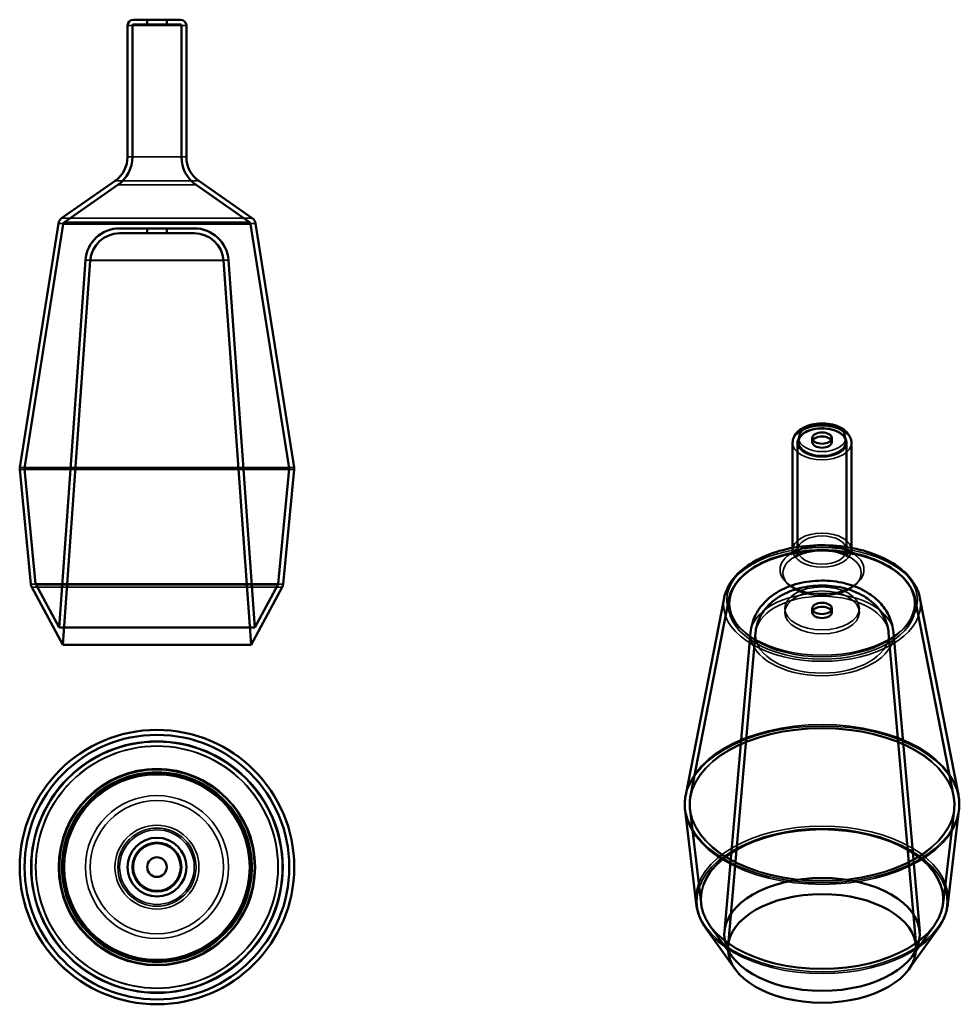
# Model space of a CAD drawing. Header units: millimetres. Extents: x 169 to 649, y 43 to 546.
import ezdxf

# ---------------------------------------------------------------- set-up
doc = ezdxf.new("R2010")
doc.units = ezdxf.units.MM
doc.header["$LTSCALE"] = 2
doc.layers.add('Visibile (ISO)', color=7, linetype='Continuous', lineweight=50)
doc.layers.add('Visibile sottile (ISO)', color=7, linetype='Continuous', lineweight=35)

msp = doc.modelspace()

# ---------------------------------------------------------------- linework, layer by layer
at = {"layer": 'Visibile (ISO)'}
for p, q in [((251.5, 545.71), (227.5, 545.71)), ((251.5, 543.21), (227.5, 543.21)), ((234.5, 545.71), (244.5, 545.71)), ((234.5, 545.71), (234.5, 543.21)), ((244.5, 543.21), (234.5, 543.21)), ((244.5, 545.71), (244.5, 543.21)), ((224.5, 475.71), (224.5, 542.71)), ((227, 475.71), (227, 542.71)), ((252, 475.71), (252, 542.71)), ((254.5, 475.71), (254.5, 542.71)), ((218.11, 463.43), (190.89, 444.37)), ((260.9, 463.43), (288.12, 444.37)), ((219.54, 461.38), (192.32, 442.32)), ((259.47, 461.38), (286.69, 442.32)), ((189.23, 441.71), (169.54, 317.22)), ((191.7, 441.32), (172, 316.83)), ((258.54, 439.21), (220.47, 439.21)), ((234.5, 439.21), (244.5, 439.21)), ((234.5, 439.21), (234.5, 436.71)), ((244.5, 439.21), (244.5, 436.71)), ((287.31, 441.32), (307, 316.83)), ((289.78, 441.71), (309.47, 317.22)), ((258.54, 436.71), (220.47, 436.71)), ((244.5, 436.71), (234.5, 436.71)), ((203.02, 422.96), (189.62, 235.45)), ((205.51, 422.78), (191.5, 226.71)), ((273.5, 422.78), (287.5, 226.71)), ((275.99, 422.96), (289.39, 235.45)), ((573.81, 332.19), (573.81, 330.15)), ((583.81, 332.19), (583.81, 330.15)), ((563.81, 275.03), (563.81, 329.74)), ((566.31, 275.03), (566.31, 329.74)), ((591.31, 275.03), (591.31, 329.74)), ((593.81, 275.03), (593.81, 329.74)), ((175.14, 257.63), (169.5, 316.21)), ((177.63, 257.87), (171.99, 316.45)), ((301.38, 257.87), (307.02, 316.45)), ((303.86, 257.63), (309.5, 316.21)), ((189.62, 235.45), (177.81, 257.3)), ((289.39, 235.45), (301.2, 257.3)), ((191.5, 226.71), (175.61, 256.12)), ((287.5, 226.71), (303.4, 256.12)), ((528.85, 250.52), (509.28, 150.14)), ((531.3, 250.04), (511.73, 149.66)), ((626.31, 250.04), (645.88, 149.66)), ((628.77, 250.52), (648.34, 150.14)), ((573.81, 245.23), (573.81, 243.19)), ((583.81, 245.23), (583.81, 243.19)), ((189.62, 235.45), (289.39, 235.45)), ((542.37, 233.03), (528.99, 80.32)), ((544.86, 232.81), (530.87, 73.13)), ((612.76, 232.81), (626.75, 73.13)), ((615.25, 233.03), (628.63, 80.32)), ((287.5, 226.71), (191.5, 226.71)), ((514.6, 94.44), (508.97, 142.05)), ((517.08, 94.74), (511.45, 142.34)), ((640.54, 94.74), (646.16, 142.34)), ((643.02, 94.44), (648.64, 142.05)), ((534.45, 61.13), (519.76, 81.63)), ((532.71, 67.85), (521.8, 83.08)), ((623.16, 61.13), (637.85, 81.63)), ((624.9, 67.85), (635.82, 83.08))]:
    msp.add_line(p, q, dxfattribs=at)
for radius in [70.02, 67.52, 49.88, 48, 15, 15, 12.5, 12.5, 5, 5, 5, 5]:
    msp.add_circle((239.5, 113.2), radius, dxfattribs=at)
for centre, radius, start, end in [((227.5, 542.71), 3, 90, 180), ((227.5, 542.71), 0.5, 90, 180), ((251.5, 542.71), 3, 0, 90), ((251.5, 542.71), 0.5, 0, 90), ((209.5, 475.71), 15, 305, 0), ((209.5, 475.71), 17.5, 305, 0), ((269.5, 475.71), 17.5, 180, 235), ((269.5, 475.71), 15, 180, 235), ((193.18, 441.09), 4, 125, 171.0109), ((193.18, 441.09), 1.5, 125, 171.0109), ((285.83, 441.09), 1.5, 8.9891, 55), ((285.83, 441.09), 4, 8.9891, 55), ((220.47, 421.71), 17.5, 90, 175.9144), ((258.54, 421.71), 17.5, 4.0856, 90), ((220.47, 421.71), 15, 90, 175.9144), ((258.54, 421.71), 15, 4.0856, 90), ((173.49, 316.59), 4, 171.0109, 185.5), ((173.49, 316.59), 1.5, 171.0109, 185.5), ((305.52, 316.59), 1.5, 354.5, 8.9891), ((305.52, 316.59), 4, 354.5, 8.9891), ((179.13, 258.02), 4, 185.5, 208.4), ((179.13, 258.02), 1.5, 185.5, 208.4), ((299.88, 258.02), 1.5, 331.6, 354.5), ((299.88, 258.02), 4, 331.6, 354.5)]:
    msp.add_arc(centre, radius, start, end, dxfattribs=at)
for centre, major_axis in [((578.81, 332.19), (-5, 0)), ((578.81, 330.15), (5, 0)), ((578.81, 245.23), (-5, 0)), ((578.81, 243.19), (5, 0)), ((578.81, 78.86), (-49.88, 0)), ((578.81, 71.73), (-48, 0))]:
    msp.add_ellipse(centre, major_axis=major_axis, ratio=0.57735, dxfattribs=at)
for points, knots in [([(593.81, 329.74), (593.81, 330.7), (593.6, 331.66), (592.83, 333.49), (592.24, 334.36), (590.66, 336.04), (589.61, 336.8), (587.15, 338.13), (585.72, 338.66), (582.68, 339.41), (581.08, 339.61), (577.87, 339.7), (576.27, 339.59), (573.17, 339.03), (571.68, 338.59), (568.95, 337.39), (567.7, 336.62), (565.67, 334.78), (564.87, 333.71), (564.01, 331.63), (563.81, 330.69), (563.81, 329.74)], [5.497787, 5.497787, 5.497787, 5.497787, 5.735326, 5.735326, 5.996861, 5.996861, 6.315174, 6.315174, 6.668321, 6.668321, 7.020509, 7.020509, 7.369211, 7.369211, 7.719975, 7.719975, 8.074662, 8.074662, 8.404898, 8.404898, 8.63938, 8.63938, 8.63938, 8.63938]), ([(591.31, 329.74), (591.31, 330.51), (591.11, 331.28), (590.32, 332.75), (589.73, 333.46), (588.19, 334.73), (587.23, 335.3), (585.06, 336.23), (583.85, 336.59), (581.3, 337.06), (579.97, 337.18), (577.3, 337.16), (575.97, 337.02), (573.45, 336.51), (572.26, 336.13), (570.13, 335.16), (569.19, 334.58), (567.68, 333.24), (567.1, 332.49), (566.46, 331.06), (566.31, 330.4), (566.31, 329.74)], [5.497787, 5.497787, 5.497787, 5.497787, 5.794557, 5.794557, 6.105503, 6.105503, 6.430583, 6.430583, 6.757251, 6.757251, 7.08279, 7.08279, 7.407862, 7.407862, 7.733485, 7.733485, 8.06022, 8.06022, 8.384693, 8.384693, 8.63938, 8.63938, 8.63938, 8.63938]), ([(628.77, 250.52), (628.16, 253.64), (626.79, 256.64), (622.65, 262.4), (619.73, 265.11), (612.59, 269.94), (608.28, 272.01), (598.84, 275.21), (593.71, 276.34), (583.14, 277.57), (577.72, 277.67), (567.08, 276.86), (561.87, 275.94), (552.15, 273.14), (547.64, 271.25), (539.77, 266.62), (536.41, 263.87), (531.41, 257.78), (529.69, 254.44), (528.9, 250.8), (528.87, 250.66), (528.85, 250.52)], [5.609879, 5.609879, 5.609879, 5.609879, 5.89184, 5.89184, 6.20485, 6.20485, 6.537195, 6.537195, 6.869986, 6.869986, 7.200746, 7.200746, 7.531292, 7.531292, 7.863596, 7.863596, 8.196876, 8.196876, 8.514858, 8.514858, 8.527288, 8.527288, 8.527288, 8.527288]), ([(593.81, 275.03), (593.81, 274.23), (594.04, 273.48), (594.37, 272.82), (594.41, 272.87), (593.88, 273.37), (593.47, 273.71), (592.27, 274.46), (591.47, 274.87), (589.47, 275.69), (588.25, 276.09), (585.47, 276.77), (583.89, 277.04), (580.53, 277.36), (578.75, 277.4), (575.25, 277.22), (573.53, 277.01), (570.4, 276.39), (568.98, 275.98), (566.65, 275.11), (565.7, 274.65), (564.32, 273.83), (563.85, 273.47), (563.32, 272.99), (563.25, 272.87), (563.34, 273.01), (563.54, 273.35), (563.76, 274.23), (563.81, 274.63), (563.81, 275.03)], [5.497787, 5.497787, 5.497787, 5.497787, 5.774915, 5.774915, 6.045155, 6.045155, 6.245418, 6.245418, 6.44956, 6.44956, 6.669709, 6.669709, 6.906201, 6.906201, 7.153149, 7.153149, 7.401629, 7.401629, 7.64188, 7.64188, 7.865776, 7.865776, 8.07166, 8.07166, 8.271151, 8.271151, 8.500586, 8.500586, 8.63938, 8.63938, 8.63938, 8.63938]), ([(626.31, 250.04), (625.74, 252.98), (624.39, 255.84), (620.26, 261.24), (617.42, 263.76), (610.51, 268.18), (606.42, 270.06), (597.45, 272.97), (592.58, 273.99), (582.54, 275.08), (577.38, 275.15), (567.28, 274.35), (562.34, 273.47), (553.16, 270.83), (548.93, 269.07), (541.59, 264.83), (538.49, 262.34), (533.82, 256.87), (532.21, 253.9), (531.41, 250.55), (531.35, 250.3), (531.3, 250.04)], [5.609879, 5.609879, 5.609879, 5.609879, 5.913437, 5.913437, 6.232237, 6.232237, 6.557405, 6.557405, 6.882272, 6.882272, 7.206357, 7.206357, 7.530382, 7.530382, 7.855102, 7.855102, 8.180412, 8.180412, 8.500864, 8.500864, 8.527288, 8.527288, 8.527288, 8.527288]), ([(591.31, 275.03), (591.31, 273.33), (592.02, 271.85), (592.46, 271.25), (592.47, 271.28), (592.09, 271.6), (591.75, 271.85), (590.73, 272.44), (590.05, 272.77), (588.34, 273.43), (587.3, 273.76), (584.9, 274.33), (583.52, 274.56), (580.6, 274.84), (579.04, 274.89), (575.95, 274.77), (574.42, 274.6), (571.64, 274.11), (570.37, 273.78), (568.27, 273.07), (567.41, 272.7), (566.15, 272.04), (565.72, 271.74), (565.23, 271.36), (565.15, 271.27), (565.27, 271.4), (565.48, 271.67), (566.01, 272.82), (566.31, 273.91), (566.31, 275.03)], [5.497787, 5.497787, 5.497787, 5.497787, 5.892117, 5.892117, 6.102864, 6.102864, 6.286298, 6.286298, 6.475402, 6.475402, 6.680256, 6.680256, 6.90173, 6.90173, 7.134451, 7.134451, 7.369376, 7.369376, 7.596298, 7.596298, 7.806881, 7.806881, 7.999237, 7.999237, 8.182347, 8.182347, 8.379283, 8.379283, 8.63938, 8.63938, 8.63938, 8.63938]), ([(615.25, 233.03), (615.01, 235.74), (614.3, 238.36), (612.12, 243.32), (610.58, 245.59), (606.75, 249.93), (604.37, 251.82), (598.66, 255.34), (595.27, 256.72), (587.93, 258.77), (583.96, 259.33), (576.02, 259.51), (572.06, 259.14), (564.28, 257.42), (560.45, 256.06), (553.45, 252.08), (550.2, 249.56), (545.59, 243.52), (543.98, 240.5), (542.73, 235.77), (542.49, 234.41), (542.37, 233.03)], [5.548316, 5.548316, 5.548316, 5.548316, 5.746746, 5.746746, 5.968816, 5.968816, 6.249861, 6.249861, 6.618381, 6.618381, 7.028482, 7.028482, 7.435665, 7.435665, 7.846003, 7.846003, 8.224126, 8.224126, 8.487846, 8.487846, 8.588851, 8.588851, 8.588851, 8.588851]), ([(612.76, 232.81), (612.54, 235.27), (611.89, 237.66), (609.87, 242.19), (608.45, 244.26), (604.86, 248.25), (602.61, 250), (597.23, 253.24), (594.01, 254.51), (587.12, 256.36), (583.42, 256.85), (576.05, 256.99), (572.37, 256.65), (565.18, 255.06), (561.66, 253.82), (555.19, 250.23), (552.19, 247.94), (547.89, 242.48), (546.38, 239.71), (545.2, 235.35), (544.97, 234.09), (544.86, 232.81)], [5.548316, 5.548316, 5.548316, 5.548316, 5.749778, 5.749778, 5.975919, 5.975919, 6.263097, 6.263097, 6.634015, 6.634015, 7.035764, 7.035764, 7.433259, 7.433259, 7.834558, 7.834558, 8.213173, 8.213173, 8.484109, 8.484109, 8.588851, 8.588851, 8.588851, 8.588851]), ([(509.28, 150.14), (509.17, 149.61), (509.09, 149.07), (508.94, 147.99), (508.89, 147.45), (508.81, 146.37), (508.79, 145.83), (508.79, 144.75), (508.8, 144.21), (508.86, 143.13), (508.91, 142.59), (508.97, 142.05)], [2.2441027, 2.2441027, 2.2441027, 2.2441027, 2.2801489, 2.2801489, 2.3161952, 2.3161952, 2.3522414, 2.3522414, 2.3882876, 2.3882876, 2.4243338, 2.4243338, 2.4243338, 2.4243338]), ([(511.73, 149.66), (511.64, 149.18), (511.56, 148.69), (511.43, 147.72), (511.38, 147.23), (511.31, 146.25), (511.29, 145.76), (511.29, 144.78), (511.3, 144.29), (511.35, 143.32), (511.39, 142.83), (511.45, 142.34)], [2.2441027, 2.2441027, 2.2441027, 2.2441027, 2.2801489, 2.2801489, 2.3161952, 2.3161952, 2.3522414, 2.3522414, 2.3882876, 2.3882876, 2.4243338, 2.4243338, 2.4243338, 2.4243338]), ([(646.16, 142.34), (646.22, 142.83), (646.26, 143.32), (646.32, 144.29), (646.33, 144.78), (646.32, 145.76), (646.3, 146.25), (646.24, 147.23), (646.19, 147.72), (646.06, 148.69), (645.98, 149.18), (645.88, 149.66)], [5.4296478, 5.4296478, 5.4296478, 5.4296478, 5.465694, 5.465694, 5.5017402, 5.5017402, 5.5377865, 5.5377865, 5.5738327, 5.5738327, 5.6098789, 5.6098789, 5.6098789, 5.6098789]), ([(648.64, 142.05), (648.71, 142.59), (648.76, 143.13), (648.82, 144.21), (648.83, 144.75), (648.82, 145.83), (648.8, 146.37), (648.73, 147.45), (648.67, 147.99), (648.53, 149.07), (648.44, 149.61), (648.34, 150.14)], [5.4296478, 5.4296478, 5.4296478, 5.4296478, 5.465694, 5.465694, 5.5017402, 5.5017402, 5.5377865, 5.5377865, 5.5738327, 5.5738327, 5.6098789, 5.6098789, 5.6098789, 5.6098789]), ([(514.6, 94.44), (514.7, 93.54), (514.86, 92.65), (515.27, 90.87), (515.53, 89.99), (516.13, 88.25), (516.48, 87.39), (517.27, 85.7), (517.71, 84.86), (518.67, 83.22), (519.2, 82.42), (519.76, 81.63)], [2.4243338, 2.4243338, 2.4243338, 2.4243338, 2.4891695, 2.4891695, 2.5540053, 2.5540053, 2.618841, 2.618841, 2.6836767, 2.6836767, 2.7485124, 2.7485124, 2.7485124, 2.7485124]), ([(517.08, 94.74), (517.17, 93.93), (517.32, 93.12), (517.69, 91.53), (517.92, 90.73), (518.46, 89.16), (518.78, 88.37), (519.5, 86.83), (519.9, 86.07), (520.79, 84.56), (521.27, 83.82), (521.8, 83.08)], [2.4243338, 2.4243338, 2.4243338, 2.4243338, 2.4891695, 2.4891695, 2.5540053, 2.5540053, 2.618841, 2.618841, 2.6836767, 2.6836767, 2.7485124, 2.7485124, 2.7485124, 2.7485124]), ([(635.82, 83.08), (636.34, 83.82), (636.83, 84.56), (637.71, 86.07), (638.12, 86.83), (638.83, 88.37), (639.15, 89.16), (639.7, 90.73), (639.93, 91.53), (640.3, 93.12), (640.44, 93.93), (640.54, 94.74)], [5.1054693, 5.1054693, 5.1054693, 5.1054693, 5.170305, 5.170305, 5.2351407, 5.2351407, 5.2999764, 5.2999764, 5.3648121, 5.3648121, 5.4296478, 5.4296478, 5.4296478, 5.4296478]), ([(637.85, 81.63), (638.42, 82.42), (638.94, 83.22), (639.91, 84.86), (640.35, 85.7), (641.14, 87.39), (641.48, 88.25), (642.09, 89.99), (642.34, 90.87), (642.76, 92.65), (642.91, 93.54), (643.02, 94.44)], [5.1054693, 5.1054693, 5.1054693, 5.1054693, 5.170305, 5.170305, 5.2351407, 5.2351407, 5.2999764, 5.2999764, 5.3648121, 5.3648121, 5.4296478, 5.4296478, 5.4296478, 5.4296478])]:
    msp.add_open_spline(points, degree=3, knots=knots, dxfattribs=at)
at = {"layer": 'Visibile sottile (ISO)'}
for p, q in [((254.5, 542.71), (224.5, 542.71)), ((252, 542.71), (227, 542.71)), ((254.5, 475.71), (224.5, 475.71)), ((252, 475.71), (227, 475.71)), ((260.9, 463.43), (218.11, 463.43)), ((259.47, 461.38), (219.54, 461.38)), ((288.12, 444.37), (190.89, 444.37)), ((286.69, 442.32), (192.32, 442.32)), ((289.78, 441.71), (189.23, 441.71)), ((287.31, 441.32), (191.7, 441.32)), ((275.99, 422.96), (203.02, 422.96)), ((273.5, 422.78), (205.51, 422.78)), ((309.47, 317.22), (169.54, 317.22)), ((307, 316.83), (172, 316.83)), ((309.5, 316.21), (169.5, 316.21)), ((307.02, 316.45), (171.99, 316.45)), ((303.86, 257.63), (175.14, 257.63)), ((301.38, 257.87), (177.63, 257.87)), ((301.2, 257.3), (177.81, 257.3)), ((303.4, 256.12), (175.61, 256.12))]:
    msp.add_line(p, q, dxfattribs=at)
for radius in [70, 69.97, 67.51, 67.5, 64.36, 63.9, 61.87, 61.7, 50.27, 48.62, 47.81, 47.18, 36.49, 34, 21.4, 19.96, 19.03, 19.03, 12, 12]:
    msp.add_circle((239.5, 113.2), radius, dxfattribs=at)
for centre, major_axis in [((578.81, 329.74), (-15, 0)), ((578.81, 329.74), (-12.5, 0)), ((578.81, 332.19), (-12, 0)), ((578.81, 330.15), (-12, 0)), ((578.81, 275.03), (-15, 0)), ((578.81, 275.03), (-12.5, 0)), ((578.81, 249.44), (-48.62, 0)), ((578.81, 265), (-21.4, 0)), ((578.81, 247.27), (-50.27, 0)), ((578.81, 246.95), (-47.81, 0)), ((578.81, 247.77), (-47.18, 0)), ((578.81, 263.33), (-19.96, 0)), ((578.81, 231.96), (-36.49, 0)), ((578.81, 231.82), (-34, 0)), ((578.81, 245.23), (-19.03, 0)), ((578.81, 243.19), (-19.03, 0)), ((578.81, 145.62), (-69.97, 0)), ((578.81, 144.8), (-70, 0)), ((578.81, 144.99), (-67.51, 0)), ((578.81, 145.3), (-67.5, 0)), ((578.81, 96.97), (-64.36, 0)), ((578.81, 95.73), (-63.9, 0)), ((578.81, 97.17), (-61.87, 0)), ((578.81, 96.7), (-61.7, 0))]:
    msp.add_ellipse(centre, major_axis=major_axis, ratio=0.57735, dxfattribs=at)

doc.saveas('drawing.dxf')
